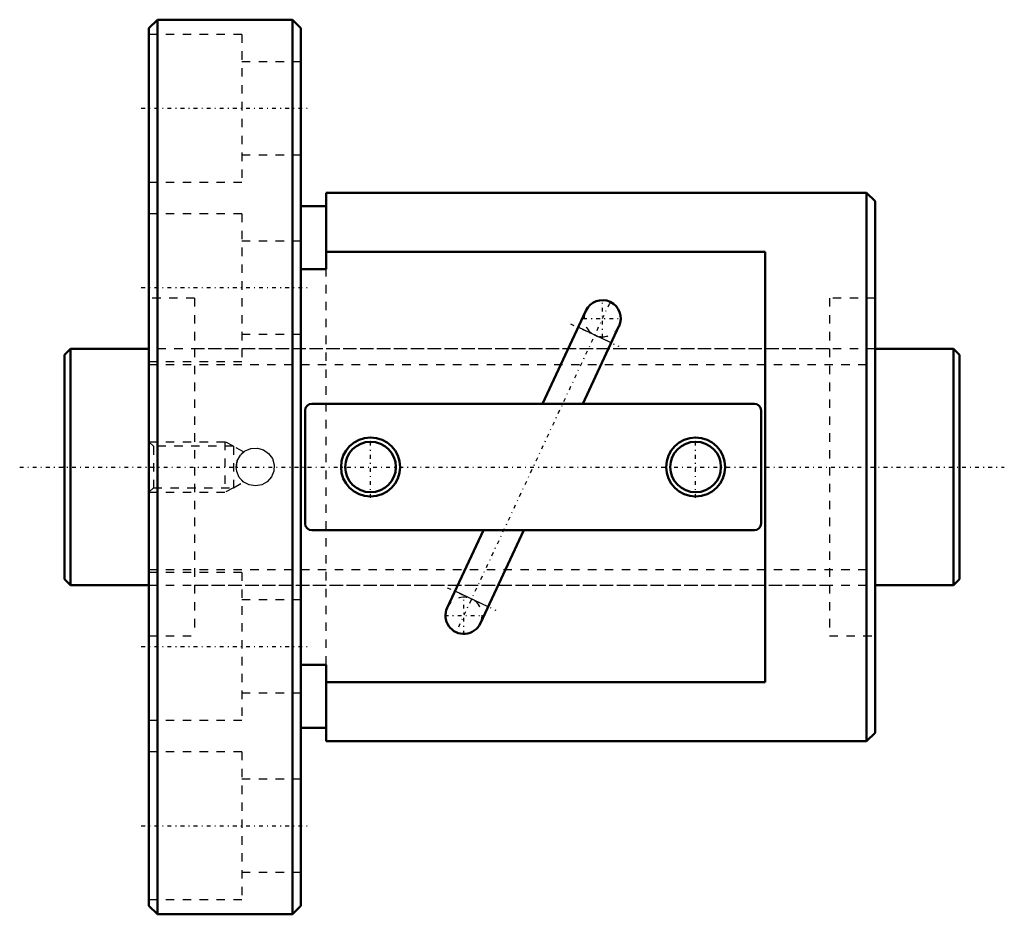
# Model space of a CAD drawing. Header units: millimetres. Extents: x -5 to 111, y -53 to 53.
import ezdxf

# ---------------------------------------------------------------- set-up
doc = ezdxf.new("R2010")
doc.units = ezdxf.units.MM
doc.linetypes.add('Center', pattern=[1.5, 0.45, -0.5, 0.05, -0.5])
doc.linetypes.add('Dashed', pattern=[2, 1, -1])
for name, color, linetype, lineweight in [('2d ConnectionPoints', 7, 'Continuous', 50), ('AM_0', 7, 'Continuous', 50), ('AM_4', 3, 'Continuous', 25), ('AM_5', 3, 'Continuous', 25), ('AM_7', 7, 'Center', 25), ('AM_9', 6, 'Dashed', 25)]:
    doc.layers.add(name, color=color, linetype=linetype, lineweight=lineweight)

# ---------------------------------------------------------------- blocks, each defined once
blk = doc.blocks.new('1_BNF_2810_2_5RR_Nut_0_in_BNF2810V_2_5RRG1_106LC0_000_rev_0')
at = {"layer": 'AM_0'}
for p, q in [((11, 53), (10, 52)), ((27, 53), (11, 53)), ((11, 53), (11, -53)), ((28, 52), (27, 53)), ((27, 53), (27, -53)), ((10, 52), (10, -52)), ((28, 52), (28, -52)), ((31, 32.5), (31, 23.43)), ((95, 32.5), (31, 32.5)), ((96, 31.5), (95, 32.5)), ((95, 32.5), (95, -32.5)), ((96, 31.5), (96, -31.5)), ((31, 30.9), (28, 30.9)), ((83, 25.5), (31, 25.5)), ((83, -25.5), (83, 25.5)), ((31, 23.43), (28, 23.43)), ((61.74, 18.51), (56.61, 7.5)), ((61.39, 7.5), (65.67, 16.68)), ((81.7, 7.5), (29.3, 7.5)), ((28.5, 6.7), (28.5, -6.7)), ((82.5, -6.7), (82.5, 6.7)), ((29.3, -7.5), (81.7, -7.5)), ((49.61, -7.5), (45.33, -16.68)), ((49.26, -18.51), (54.39, -7.5)), ((28, -23.43), (31, -23.43)), ((31, -23.43), (31, -32.5)), ((31, -25.5), (83, -25.5)), ((28, -30.9), (31, -30.9)), ((31, -32.5), (95, -32.5)), ((95, -32.5), (96, -31.5)), ((10, -52), (11, -53)), ((27, -53), (28, -52)), ((11, -53), (27, -53))]:
    blk.add_line(p, q, dxfattribs=at)
for centre, radius in [((36.25, 0), 3.5), ((74.75, 0), 3.5), ((36.25, 0), 3), ((74.75, 0), 3)]:
    blk.add_circle(centre, radius, dxfattribs=at)
for centre, radius, start, end in [((63.71, 17.6), 2.17, 335, 155), ((29.3, 6.7), 0.8, 90, 180), ((81.7, 6.7), 0.8, 360, 90), ((29.3, -6.7), 0.8, 180, 270), ((81.7, -6.7), 0.8, 270, 0), ((47.29, -17.6), 2.17, 155, 335)]:
    blk.add_arc(centre, radius, start, end, dxfattribs=at)
at = {"layer": 'AM_4'}
for p, q in [((64.75, 14.72), (60.83, 16.55)), ((50.17, -16.55), (46.25, -14.72))]:
    blk.add_line(p, q, dxfattribs=at)
at = {"layer": 'AM_5', "linetype": 'Dashed'}
for p, q in [((10, 3), (19, 3)), ((20, 2.46), (19, 3)), ((19, 3), (19, -3)), ((10, -3), (19, -3)), ((20, -2.46), (19, -3))]:
    blk.add_line(p, q, dxfattribs=at)
at = {"layer": 'AM_7'}
for p, q in [((9.1, 42.5), (28.9, 42.5)), ((9.1, 21.25), (28.9, 21.25)), ((63.71, 15.32), (63.71, 19.87)), ((64.53, 19.36), (46.47, -19.36)), ((61.43, 17.6), (65.98, 17.6)), ((59.92, 16.97), (65.66, 14.3)), ((36.25, -3.67), (36.25, 3.67)), ((74.75, -3.67), (74.75, 3.67)), ((45.34, -14.3), (51.08, -16.97)), ((47.29, -19.87), (47.29, -15.32)), ((45.02, -17.6), (49.57, -17.6)), ((9.1, -21.25), (28.9, -21.25)), ((9.1, -42.5), (28.9, -42.5))]:
    blk.add_line(p, q, dxfattribs=at)
at = {"layer": 'AM_9'}
for p, q in [((21, 51.25), (10, 51.25)), ((21, 51.25), (21, 33.75)), ((28, 48), (21, 48)), ((21, 37), (28, 37)), ((10, 33.75), (21, 33.75)), ((21, 30), (10, 30)), ((21, 30), (21, 12.5)), ((28, 26.75), (21, 26.75)), ((31, -23.43), (31, 23.43)), ((15.4, 20), (10, 20)), ((15.4, 20), (15.4, -20)), ((96, 20), (90.6, 20)), ((90.6, 20), (90.6, -20)), ((21, 15.75), (28, 15.75)), ((90.6, 14), (15.4, 14)), ((10, 12.5), (21, 12.5)), ((10.54, 2.46), (10, 3)), ((20, 2.46), (10.54, 2.46)), ((10.54, 2.46), (10.54, -2.46)), ((21.22, 1.78), (20, 2.46)), ((20, 2.46), (20, -2.46)), ((20, -2.46), (21.21, -1.78)), ((10, -3), (10.54, -2.46)), ((10.54, -2.46), (20, -2.46)), ((21, -12.5), (10, -12.5)), ((21, -12.5), (21, -30)), ((15.4, -14), (90.6, -14)), ((28, -15.75), (21, -15.75)), ((10, -20), (15.4, -20)), ((90.6, -20), (96, -20)), ((21, -26.75), (28, -26.75)), ((10, -30), (21, -30)), ((21, -33.75), (10, -33.75)), ((21, -33.75), (21, -51.25)), ((28, -37), (21, -37)), ((21, -48), (28, -48)), ((10, -51.25), (21, -51.25))]:
    blk.add_line(p, q, dxfattribs=at)
for points in [[(20.35, 0), (20.47, 0.74), (20.83, 1.4), (21.39, 1.9), (22.09, 2.19), (22.85, 2.24), (23.56, 2.03), (24.18, 1.6), (24.62, 0.99), (24.83, 0.26), (24.8, -0.49), (24.52, -1.18), (24.02, -1.74), (23.37, -2.12), (22.62, -2.25), (21.88, -2.13), (21.23, -1.78), (20.71, -1.23), (20.41, -0.53), (20.35, 0)], [(21.22, 1.78), (21.15, 1.72), (21.09, 1.67)], [(21.09, -1.67), (21.21, -1.77), (21.22, -1.78)]]:
    blk.add_lwpolyline(points, dxfattribs=at)
for centre, radius, start, end in [((63.71, 17.6), 2.17, 155, 335), ((22.6, 0), 2.25, 132.1656, 140.0923), ((22.6, 0), 2.25, 160.9075, 182.098), ((22.6, 0), 2.25, 222.2707, 227.8344), ((47.29, -17.6), 2.17, 335, 155)]:
    blk.add_arc(centre, radius, start, end, dxfattribs=at)
blk = doc.blocks.new('2_BNF_2810_2_5RR000_Shaft_0_in_BNF2810V_2_5RRG1_106LC0_000_rev_0')
at = {"layer": 'AM_0'}
for p, q in [((0.7, 14), (0, 13.3)), ((10, 14), (0.7, 14)), ((0.7, 14), (0.7, -14)), ((105.3, 14), (96, 14)), ((106, 13.3), (105.3, 14)), ((105.3, 14), (105.3, -14)), ((0, 13.3), (0, -13.3)), ((106, 13.3), (106, -13.3)), ((0, -13.3), (0.7, -14)), ((105.3, -14), (106, -13.3)), ((0.7, -14), (10, -14)), ((96, -14), (105.3, -14))]:
    blk.add_line(p, q, dxfattribs=at)
at = {"layer": 'AM_5', "linetype": 'Dashed'}
for p, q in [((10, 12.1595), (96, 12.1595)), ((10, -12.1595), (96, -12.1595))]:
    blk.add_line(p, q, dxfattribs=at)
at = {"layer": 'AM_7'}
blk.add_line((-5.3, 0), (111.3, 0), dxfattribs=at)
at = {"layer": 'AM_9'}
for p, q in [((96, 14), (10, 14)), ((10, -14), (96, -14))]:
    blk.add_line(p, q, dxfattribs=at)

msp = doc.modelspace()

# ---------------------------------------------------------------- linework, layer by layer
at = {"layer": '2d ConnectionPoints'}
for p in [(0, 0), (10, 0)]:
    msp.add_point(p, dxfattribs=at)

# ---------------------------------------------------------------- block references
for name in ['1_BNF_2810_2_5RR_Nut_0_in_BNF2810V_2_5RRG1_106LC0_000_rev_0', '2_BNF_2810_2_5RR000_Shaft_0_in_BNF2810V_2_5RRG1_106LC0_000_rev_0']:
    msp.add_blockref(name, (0, 0))

doc.saveas('drawing.dxf')
